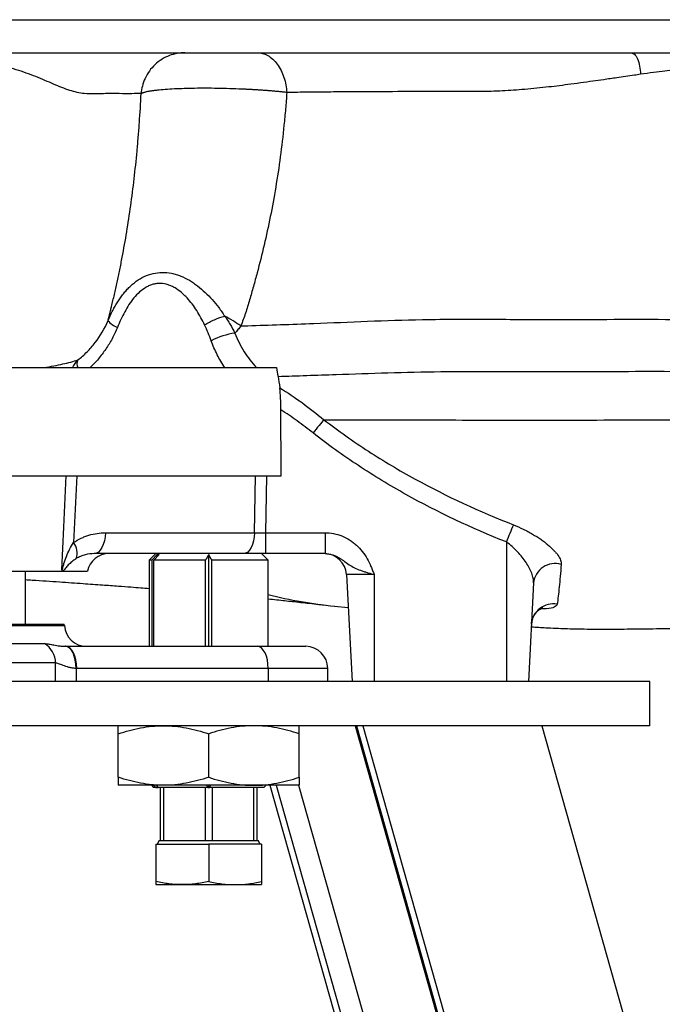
# Model space of a CAD drawing. Header units: millimetres. Extents: x 537 to 1439, y 660 to 2507.
# Tile 4 of 13: x 1154 to 1299, y 887 to 1110. Entities that reach past the tile are written whole.
import ezdxf

# ---------------------------------------------------------------- set-up
doc = ezdxf.new("R2010")
doc.units = ezdxf.units.MM

msp = doc.modelspace()

# ---------------------------------------------------------------- linework, layer by layer
at = {"color": 7, "linetype": 'Continuous', "lineweight": 25}
for p, q in [((1147.44, 1109.65), (1312.49, 1109.65)), ((1147.11, 1102.15), (1292.41, 1102.15)), ((1292.42, 1102.15), (1292.75, 1102)), ((1203.91, 1040.24), (1203.91, 1040.24)), ((973.72, 1030.81), (1212.03, 1030.81)), ((1222.75, 1019.01), (1222.75, 1019.01)), ((974.79, 1006.27), (1213.05, 1006.27)), ((1166.69, 1006.27), (1166, 991.14)), ((1207.03, 993.39), (1207.21, 1006.27)), ((1209.7, 1006.27), (1209.52, 993.39)), ((1173.19, 993.39), (1207.03, 993.39)), ((1209.52, 993.39), (1223, 993.39)), ((1209.52, 993.39), (1209.52, 988.65)), ((1223, 993.39), (1223, 988.65)), ((1264.12, 991.29), (1264.12, 959.65)), ((1204.53, 988.65), (1170.69, 988.65)), ((1184.62, 988.65), (1183.12, 987.15)), ((1183.7, 987.15), (1184.92, 988.45)), ((1185.43, 988.45), (1184.21, 987.15)), ((1184.92, 987.9), (1184.92, 988.45)), ((1196.62, 967.65), (1196.62, 988.47)), ((1209.52, 988.65), (1204.53, 988.65)), ((1210.12, 987.15), (1208.62, 988.65)), ((1223, 988.65), (1209.52, 988.65)), ((1183.12, 987.15), (1183.12, 967.65)), ((1183.7, 987.15), (1183.12, 987.15)), ((1183.7, 987.15), (1183.7, 967.65)), ((1195.87, 987.15), (1184.21, 987.15)), ((1184.21, 967.65), (1184.21, 987.15)), ((1195.87, 967.65), (1195.87, 987.15)), ((1210.12, 987.15), (1197.37, 987.15)), ((1197.37, 967.65), (1197.37, 987.15)), ((1210.12, 967.65), (1210.12, 987.15)), ((1009.07, 984.65), (1163.58, 984.65)), ((1155.12, 972.65), (1155.12, 984.65)), ((1163.58, 984.65), (1169.12, 984.65)), ((1234.12, 983.91), (1227.85, 983.91)), ((1227.85, 983.91), (1229.12, 959.65)), ((1234.12, 983.91), (1234.12, 959.65)), ((1270.29, 982), (1269.12, 959.65)), ((1225.17, 976.75), (1228.24, 976.44)), ((972.6, 972.65), (1163.89, 972.65)), ((1163.91, 972.39), (1163.89, 972.65)), ((1013.04, 968.26), (1159.38, 968.26)), ((1164.21, 967.65), (1207.62, 967.65)), ((1207.62, 967.65), (1218.62, 967.65)), ((1161.9, 963.87), (1013.71, 963.87)), ((1210.12, 962.65), (1166.71, 962.65)), ((1223.62, 959.65), (1223.62, 962.65)), ((1296.62, 959.65), (621.62, 959.65)), ((1296.62, 949.65), (1296.62, 959.65)), ((1296.62, 949.65), (621.62, 949.65)), ((1229.87, 949.65), (1308.96, 669.65)), ((1230.15, 949.65), (1309.23, 669.65)), ((1231.58, 949.65), (1310.67, 669.65)), ((1272.16, 949.65), (1351.24, 669.65)), ((1176.12, 937.98), (1176.12, 947.82)), ((1196.62, 937.98), (1196.62, 947.82)), ((1217.12, 937.98), (1217.12, 947.82)), ((1186.37, 936.15), (1176.12, 936.15)), ((1183.62, 936.15), (1184.12, 935.65)), ((1184.64, 935.65), (1184.12, 935.65)), ((1184.64, 935.65), (1184.17, 936.15)), ((1184.64, 935.65), (1184.92, 935.65)), ((1184.68, 936.15), (1185.15, 935.65)), ((1184.92, 935.65), (1184.92, 935.9)), ((1184.92, 935.65), (1185.15, 935.65)), ((1196.44, 935.65), (1185.15, 935.65)), ((1185.62, 935.65), (1185.62, 923.65)), ((1206.87, 936.15), (1186.37, 936.15)), ((1186.45, 923.65), (1186.45, 935.65)), ((1195.79, 935.65), (1195.79, 923.65)), ((1196.15, 936.15), (1196.44, 935.65)), ((1196.44, 935.65), (1196.58, 935.65)), ((1196.66, 935.65), (1196.58, 935.65)), ((1196.62, 935.65), (1196.62, 936.15)), ((1196.66, 935.65), (1196.8, 935.65)), ((1196.8, 935.65), (1197.09, 936.15)), ((1209.12, 935.65), (1196.8, 935.65)), ((1197.45, 923.65), (1197.45, 935.65)), ((1206.79, 935.65), (1206.79, 923.65)), ((1217.12, 936.15), (1206.87, 936.15)), ((1207.62, 923.65), (1207.62, 935.65)), ((1209.12, 935.65), (1209.62, 936.15)), ((1210.52, 936.15), (1285.79, 669.65)), ((1184.62, 922.85), (1184.62, 914.33)), ((1184.62, 922.85), (1196.62, 922.85)), ((1185.37, 923.65), (1184.91, 922.85)), ((1185.37, 923.65), (1185.62, 923.65)), ((1185.62, 923.65), (1186.45, 923.65)), ((1186.45, 923.65), (1189.1, 923.65)), ((1189.1, 923.65), (1193.14, 923.65)), ((1193.14, 923.65), (1195.79, 923.65)), ((1195.79, 923.65), (1197.45, 923.65)), ((1196.62, 922.85), (1196.62, 914.33)), ((1208.62, 922.85), (1196.62, 922.85)), ((1197.45, 923.65), (1200.1, 923.65)), ((1200.1, 923.65), (1204.14, 923.65)), ((1204.14, 923.65), (1206.79, 923.65)), ((1206.79, 923.65), (1207.62, 923.65)), ((1207.62, 923.65), (1207.86, 923.65)), ((1208.33, 922.85), (1207.86, 923.65)), ((1208.62, 922.85), (1208.62, 914.33)), ((1184.62, 913.65), (1190.62, 913.65)), ((1190.62, 913.65), (1202.62, 913.65)), ((1202.62, 913.65), (1208.62, 913.65))]:
    msp.add_line(p, q, dxfattribs=at)
at = {"color": 8, "linetype": 'Continuous', "lineweight": 25}
for p, q in [((972.6, 972.39), (1163.91, 972.39)), ((1161.9, 959.65), (1161.9, 963.87)), ((1166.55, 962.65), (1166.55, 959.65)), ((1210.12, 962.65), (1210.12, 959.65)), ((1223.62, 962.65), (1210.12, 962.65)), ((1211.95, 936.15), (1287.23, 669.65)), ((1217.01, 936.15), (1292.29, 669.65))]:
    msp.add_line(p, q, dxfattribs=at)
at = {"color": 7, "linetype": 'Continuous', "lineweight": 25, "flags": 128}
for points in [[(1163.35, 984.96), (1163.8, 994.63), (1164.33, 1006.27)], [(1173.19, 993.39), (1173.12, 992.45), (1172.97, 991.56), (1172.73, 990.74), (1172.42, 990.02), (1172.04, 989.44), (1171.62, 989.01), (1171.17, 988.74), (1170.69, 988.65)], [(1207.03, 993.39), (1206.96, 992.45), (1206.8, 991.56), (1206.56, 990.74), (1206.25, 990.02), (1205.88, 989.44), (1205.46, 989.01), (1205, 988.74), (1204.53, 988.65)], [(1166.55, 962.65), (1166.52, 963.62), (1166.38, 964.55), (1166.16, 965.41), (1165.86, 966.17), (1165.49, 966.79), (1165.07, 967.26), (1164.6, 967.55), (1164.12, 967.65)], [(1166.71, 962.65), (1166.66, 963.63), (1166.52, 964.56), (1166.29, 965.43), (1165.98, 966.19), (1165.6, 966.81), (1165.16, 967.27), (1164.7, 967.55), (1164.21, 967.65)], [(1210.12, 962.65), (1210.07, 963.63), (1209.93, 964.56), (1209.7, 965.43), (1209.39, 966.19), (1209.01, 966.81), (1208.58, 967.27), (1208.11, 967.55), (1207.62, 967.65)]]:
    msp.add_lwpolyline(points, dxfattribs=at)
at = {"color": 7, "linetype": 'Continuous', "lineweight": 25}
for centre, radius, start, end in [((1177.46, 1044.27), 4.6, 217.1505, 250.69), ((1205.3, 1020.94), 17.91, 98.7561, 116.9327), ((1170.21, 1028.97), 4.82, 132.0203, 157.6197), ((1168.83, 1031.63), 2.07, 153.3952, 203.4017), ((1392.26, 940.69), 137.77, 156.7013, 158.4497), ((1162.7, 988.74), 4.08, 342.7143, 36.0583), ((1174.02, 983.65), 5, 90, 168.463), ((1222.85, 983.65), 5, 3, 90), ((1275.17, 981.5), 4.91, 73.6882, 174.1506), ((1236.73, 1087.51), 111.37, 256.1737, 264.0513), ((1274.74, 972.31), 4.96, 79.4727, 176.1418), ((1168.9, 972.65), 5, 183, 270), ((1156.87, 963.9), 5.03, 359.6134, 60.0843), ((1218.62, 962.65), 5, 0, 90)]:
    msp.add_arc(centre, radius, start, end, dxfattribs=at)
for centre, major_axis, ratio, start_param, end_param in [((959.12, 578.03), (0, 4864.26), 0.052408, 4.800542, 4.803638), ((1209.53, 993.65), (5, 0.07), 0.052289, 4.187317, 4.710182)]:
    msp.add_ellipse(centre, major_axis=major_axis, ratio=ratio, start_param=start_param, end_param=end_param, dxfattribs=at)
for points, knots in [([(1191.2, 1102.15), (1190.64, 1102.15), (1190.06, 1102.1), (1188.88, 1101.89), (1188.29, 1101.73), (1187.12, 1101.28), (1186.54, 1101), (1185.45, 1100.32), (1184.93, 1099.92), (1183.98, 1099.03), (1183.55, 1098.54), (1182.79, 1097.49), (1182.47, 1096.93), (1181.94, 1095.79), (1181.74, 1095.2), (1181.45, 1094.03), (1181.35, 1093.45), (1181.31, 1092.89)], [0, 0, 0, 0, 0.125, 0.125, 0.25, 0.25, 0.375, 0.375, 0.5, 0.5, 0.625, 0.625, 0.75, 0.75, 0.875, 0.875, 1, 1, 1, 1]), ([(1207.7, 1102.15), (1208.07, 1102.15), (1208.46, 1102.1), (1209.23, 1101.9), (1209.63, 1101.74), (1210.4, 1101.31), (1210.78, 1101.04), (1211.5, 1100.38), (1211.85, 1100), (1212.48, 1099.14), (1212.77, 1098.66), (1213.28, 1097.65), (1213.5, 1097.11), (1213.86, 1096), (1214.01, 1095.43), (1214.22, 1094.29), (1214.29, 1093.72), (1214.33, 1093.16)], [0, 0, 0, 0, 0.125, 0.125, 0.25, 0.25, 0.375, 0.375, 0.5, 0.5, 0.625, 0.625, 0.75, 0.75, 0.875, 0.875, 1, 1, 1, 1]), ([(1313.65, 1099.34), (1313.26, 1099.32), (1312.48, 1099.27), (1311.29, 1099.19), (1310.1, 1099.1), (1308.91, 1099), (1307.7, 1098.89), (1306.49, 1098.77), (1305.26, 1098.65), (1303.84, 1098.49), (1302.1, 1098.28), (1299.92, 1098), (1297.35, 1097.66), (1295.52, 1097.4), (1294.53, 1097.27)], [0, 0, 0, 0, 0.060385, 0.12132, 0.182806, 0.244848, 0.307447, 0.370605, 0.434326, 0.498612, 0.593116, 0.708173, 0.843798, 1, 1, 1, 1]), ([(1294.53, 1097.27), (1294.07, 1097.2), (1292.26, 1096.94), (1289.47, 1096.53), (1286.35, 1096.08), (1282.65, 1095.55), (1278.29, 1094.95), (1272.92, 1094.29), (1267.77, 1093.79), (1263.41, 1093.5), (1260, 1093.38), (1257.97, 1093.35), (1256.25, 1093.35), (1254.54, 1093.35), (1249.59, 1093.36), (1242.08, 1093.35), (1234.89, 1093.33), (1230.44, 1093.31), (1228.26, 1093.29), (1226.03, 1093.27), (1223.76, 1093.26), (1221.45, 1093.24), (1219.11, 1093.21), (1216.72, 1093.19), (1215.13, 1093.17), (1214.33, 1093.16)], [0, 0, 0, 0, 0.016359, 0.063154, 0.097862, 0.126391, 0.19386, 0.252886, 0.318037, 0.3786, 0.409863, 0.441081, 0.452406, 0.472261, 0.503408, 0.633828, 0.751704, 0.779781, 0.808703, 0.838465, 0.869066, 0.90051, 0.932804, 0.965961, 1, 1, 1, 1]), ([(1214.33, 1093.16), (1214.21, 1093.18), (1213.98, 1093.2), (1213.62, 1093.24), (1213.27, 1093.27), (1212.91, 1093.31), (1212.55, 1093.34), (1212.18, 1093.38), (1211.81, 1093.41), (1211.45, 1093.44), (1211.08, 1093.48), (1210.71, 1093.51), (1210.33, 1093.54), (1209.96, 1093.57), (1209.59, 1093.59), (1209.22, 1093.62), (1208.85, 1093.65), (1208.48, 1093.67), (1208.11, 1093.7), (1207.74, 1093.72), (1207.37, 1093.74), (1207.01, 1093.77), (1206.64, 1093.79), (1206.28, 1093.81), (1205.92, 1093.83), (1205.57, 1093.85), (1205.21, 1093.86), (1204.06, 1093.92), (1202.09, 1094), (1199.32, 1094.08), (1196.62, 1094.11), (1194.05, 1094.11), (1191.62, 1094.06), (1189.33, 1093.98), (1187.21, 1093.86), (1185.81, 1093.75), (1184.99, 1093.66), (1184.61, 1093.62), (1184.25, 1093.57), (1183.89, 1093.53), (1183.54, 1093.48), (1183.21, 1093.42), (1182.89, 1093.37), (1182.59, 1093.31), (1182.31, 1093.24), (1182.05, 1093.18), (1181.82, 1093.11), (1181.62, 1093.04), (1181.44, 1092.96), (1181.36, 1092.91), (1181.31, 1092.89)], [0, 0, 0, 0, 0.01073, 0.021364, 0.031901, 0.042341, 0.052685, 0.062932, 0.073083, 0.083137, 0.093094, 0.102956, 0.112721, 0.122389, 0.131962, 0.141438, 0.150818, 0.160102, 0.16929, 0.178381, 0.187377, 0.196277, 0.205081, 0.213789, 0.222401, 0.230917, 0.239338, 0.247662, 0.31274, 0.376869, 0.440063, 0.502336, 0.562903, 0.625219, 0.689296, 0.755147, 0.769647, 0.784605, 0.800023, 0.8159, 0.832237, 0.849033, 0.86629, 0.884008, 0.902186, 0.920826, 0.939926, 0.959489, 0.979513, 1, 1, 1, 1]), ([(1174.59, 1044.65), (1174.7, 1045.09), (1174.81, 1045.54), (1175.03, 1046.46), (1175.13, 1046.92), (1175.45, 1048.3), (1175.66, 1049.23), (1176.07, 1051.09), (1176.27, 1052.03), (1176.65, 1053.91), (1176.84, 1054.86), (1177.74, 1059.61), (1178.39, 1063.51), (1179.51, 1071.51), (1179.98, 1075.62), (1180.48, 1080.93), (1180.57, 1082), (1180.75, 1084.15), (1180.84, 1085.24), (1181.07, 1088.51), (1181.2, 1090.7), (1181.31, 1092.89)], [0, 0, 0, 0, 0.03125, 0.03125, 0.0625, 0.0625, 0.125, 0.125, 0.1875, 0.1875, 0.25, 0.25, 0.5, 0.5, 0.75, 0.75, 0.8125, 0.8125, 0.875, 0.875, 1, 1, 1, 1]), ([(1214.33, 1093.16), (1214.24, 1091.92), (1214.15, 1090.67), (1213.94, 1088.2), (1213.82, 1086.98), (1213.45, 1083.32), (1213.17, 1080.93), (1212.23, 1073.89), (1211.47, 1069.39), (1209.71, 1060.65), (1208.71, 1056.42), (1207.33, 1051.25), (1207.05, 1050.23), (1206.48, 1048.18), (1206.19, 1047.16), (1205.74, 1045.64), (1205.59, 1045.14), (1205.28, 1044.14), (1205.13, 1043.64), (1204.64, 1042.15), (1204.29, 1041.19), (1203.91, 1040.24)], [0, 0, 0, 0, 0.0625, 0.0625, 0.125, 0.125, 0.25, 0.25, 0.5, 0.5, 0.75, 0.75, 0.8125, 0.8125, 0.875, 0.875, 0.90625, 0.90625, 0.9375, 0.9375, 1, 1, 1, 1]), ([(1173.8, 1041.5), (1174.09, 1042.19), (1174.41, 1042.87), (1174.92, 1043.87), (1175.1, 1044.2), (1175.47, 1044.84), (1175.66, 1045.16), (1176.25, 1046.1), (1176.66, 1046.72), (1177.33, 1047.59), (1177.57, 1047.88), (1178.05, 1048.43), (1178.29, 1048.69), (1178.81, 1049.21), (1179.08, 1049.45), (1179.63, 1049.93), (1179.91, 1050.15), (1180.77, 1050.78), (1181.38, 1051.15), (1182.67, 1051.75), (1183.33, 1051.98), (1184.7, 1052.3), (1185.4, 1052.38), (1186.81, 1052.4), (1187.52, 1052.33), (1188.56, 1052.11), (1188.91, 1052.02), (1189.6, 1051.82), (1189.95, 1051.69), (1190.95, 1051.29), (1191.61, 1050.96), (1192.57, 1050.4), (1192.88, 1050.2), (1193.5, 1049.78), (1193.8, 1049.55), (1194.69, 1048.86), (1195.26, 1048.37), (1196.37, 1047.33), (1196.91, 1046.79), (1197.94, 1045.64), (1198.43, 1045.03), (1199.14, 1044.1), (1199.37, 1043.78), (1199.71, 1043.29), (1199.82, 1043.13), (1200.04, 1042.8), (1200.15, 1042.64), (1200.25, 1042.47)], [0, 0, 0, 0, 0.0625, 0.0625, 0.09375, 0.09375, 0.125, 0.125, 0.1875, 0.1875, 0.21875, 0.21875, 0.25, 0.25, 0.28125, 0.28125, 0.3125, 0.3125, 0.375, 0.375, 0.4375, 0.4375, 0.5, 0.5, 0.5625, 0.5625, 0.59375, 0.59375, 0.625, 0.625, 0.6875, 0.6875, 0.71875, 0.71875, 0.75, 0.75, 0.8125, 0.8125, 0.875, 0.875, 0.9375, 0.9375, 0.96875, 0.96875, 0.984375, 0.984375, 1, 1, 1, 1]), ([(1195.71, 1040.47), (1195.45, 1041.03), (1195.17, 1041.58), (1194.57, 1042.67), (1194.25, 1043.21), (1193.59, 1044.24), (1193.24, 1044.74), (1192.5, 1045.71), (1192.12, 1046.17), (1191.51, 1046.83), (1191.3, 1047.04), (1190.87, 1047.46), (1190.65, 1047.66), (1189.97, 1048.23), (1189.49, 1048.57), (1188.74, 1049.01), (1188.49, 1049.14), (1187.96, 1049.38), (1187.69, 1049.49), (1186.87, 1049.75), (1186.32, 1049.85), (1185.46, 1049.88), (1185.17, 1049.87), (1184.6, 1049.81), (1184.31, 1049.75), (1183.76, 1049.61), (1183.48, 1049.51), (1182.94, 1049.29), (1182.68, 1049.15), (1181.9, 1048.71), (1181.41, 1048.35), (1180.49, 1047.54), (1180.06, 1047.08), (1178.87, 1045.64), (1178.19, 1044.57), (1176.97, 1042.31), (1176.43, 1041.14), (1175.94, 1039.93)], [0, 0, 0, 0, 0.0625, 0.0625, 0.125, 0.125, 0.1875, 0.1875, 0.25, 0.25, 0.28125, 0.28125, 0.3125, 0.3125, 0.375, 0.375, 0.40625, 0.40625, 0.4375, 0.4375, 0.5, 0.5, 0.53125, 0.53125, 0.5625, 0.5625, 0.59375, 0.59375, 0.625, 0.625, 0.6875, 0.6875, 0.75, 0.75, 0.875, 0.875, 1, 1, 1, 1]), ([(1173.8, 1041.5), (1173.86, 1041.73), (1173.93, 1041.96), (1174.02, 1042.32), (1174.05, 1042.43), (1174.11, 1042.67), (1174.14, 1042.79), (1174.19, 1043.02), (1174.22, 1043.15), (1174.29, 1043.41), (1174.32, 1043.56), (1174.4, 1043.86), (1174.43, 1044.01), (1174.49, 1044.25), (1174.51, 1044.33), (1174.54, 1044.44), (1174.56, 1044.5), (1174.57, 1044.56), (1174.58, 1044.6), (1174.59, 1044.63), (1174.59, 1044.65)], [0, 0, 0, 0, 0.25, 0.25, 0.375, 0.375, 0.5, 0.5, 0.625, 0.625, 0.75, 0.75, 0.875, 0.875, 0.9375, 0.9375, 0.96875, 0.984375, 0.984375, 1, 1, 1, 1]), ([(1195.71, 1040.47), (1196.38, 1040.9), (1197.16, 1041.31), (1198.74, 1042.01), (1199.54, 1042.3), (1200.25, 1042.47)], [0, 0, 0, 0, 0.5, 0.5, 1, 1, 1, 1]), ([(1200.25, 1042.47), (1200.26, 1042.45), (1200.28, 1042.44), (1200.3, 1042.4), (1200.34, 1042.34), (1200.44, 1042.21), (1200.62, 1041.94), (1200.98, 1041.39), (1201.28, 1040.92), (1201.86, 1039.96), (1202.23, 1039.3), (1202.58, 1038.64)], [0, 0, 0, 0, 0.015625, 0.015625, 0.03125, 0.0625, 0.125, 0.25, 0.5, 0.5, 1, 1, 1, 1]), ([(1166.98, 1032.55), (1167.69, 1033.11), (1168.38, 1033.71), (1169.36, 1034.69), (1169.68, 1035.03), (1170.31, 1035.74), (1170.61, 1036.1), (1172.06, 1037.98), (1173.04, 1039.64), (1173.8, 1041.5)], [0, 0, 0, 0, 0.25, 0.25, 0.375, 0.375, 0.5, 0.5, 1, 1, 1, 1]), ([(1175.94, 1039.93), (1175.76, 1039.49), (1175.57, 1039.06), (1175.17, 1038.2), (1174.95, 1037.78), (1174.29, 1036.54), (1173.8, 1035.75), (1173.02, 1034.61), (1172.75, 1034.23), (1172.19, 1033.5), (1171.9, 1033.14), (1171.01, 1032.09), (1170.39, 1031.43), (1169.75, 1030.81)], [0, 0, 0, 0, 0.125, 0.125, 0.25, 0.25, 0.5, 0.5, 0.625, 0.625, 0.75, 0.75, 1, 1, 1, 1]), ([(1203.91, 1040.24), (1203.7, 1039.96), (1203.48, 1039.68), (1203.03, 1039.15), (1202.8, 1038.89), (1202.58, 1038.64)], [0, 0, 0, 0, 0.5, 0.5, 1, 1, 1, 1]), ([(1203.91, 1040.24), (1204.45, 1040.26), (1209.83, 1040.45), (1223.2, 1040.87), (1242.03, 1041.8), (1260.9, 1041.79), (1280.09, 1041.61), (1315.97, 1042.21), (1348.71, 1039.17), (1372.16, 1037.37)], [0.3522358, 0.3522358, 0.3522358, 0.3522358, 0.3576398, 0.4062145, 0.4828354, 0.5314159, 0.5799964, 0.6560471, 0.8403534, 0.8403534, 0.8403534, 0.8403534]), ([(1203.91, 1040.24), (1203.91, 1040.24), (1203.91, 1040.24), (1203.91, 1040.24), (1203.91, 1040.24), (1203.91, 1040.24), (1203.91, 1040.24)], [0, 0, 0, 0, 0.0000000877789, 0.0000000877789, 0.0000000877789, 0.0000001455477, 0.0000001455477, 0.0000001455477, 0.0000001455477]), ([(1202.58, 1038.64), (1202.85, 1037.89), (1203.15, 1037.17), (1203.85, 1035.76), (1204.23, 1035.07), (1205.06, 1033.76), (1205.51, 1033.14), (1206.46, 1031.93), (1206.97, 1031.35), (1207.5, 1030.81)], [0, 0, 0, 0, 0.25, 0.25, 0.5, 0.5, 0.75, 0.75, 1, 1, 1, 1]), ([(1200.25, 1030.81), (1199.94, 1031.27), (1199.65, 1031.75), (1199.08, 1032.73), (1198.81, 1033.23), (1198.04, 1034.76), (1197.58, 1035.81), (1197.19, 1036.9)], [0, 0, 0, 0, 0.25, 0.25, 0.5, 0.5, 1, 1, 1, 1]), ([(1159.3, 1030.81), (1160.86, 1031.06), (1162.27, 1031.34), (1164.83, 1031.92), (1165.97, 1032.23), (1166.98, 1032.55)], [0, 0, 0, 0, 0.5, 0.5, 1, 1, 1, 1]), ([(1212.34, 1028.83), (1216.64, 1028.96), (1228.56, 1029.34), (1246.26, 1029.98), (1264.7, 1029.96), (1283.52, 1029.84), (1318.23, 1030.37), (1349.96, 1027.6), (1372.54, 1025.95)], [0.3615634, 0.3615634, 0.3615634, 0.3615634, 0.4062145, 0.4828354, 0.5314159, 0.5799964, 0.6560471, 0.8374765, 0.8374765, 0.8374765, 0.8374765]), ([(1212.98, 1021.27), (1212.98, 1021.76), (1212.97, 1022.23), (1212.96, 1022.93), (1212.95, 1023.15), (1212.94, 1023.61), (1212.93, 1023.83), (1212.9, 1024.48), (1212.87, 1024.88), (1212.81, 1025.62), (1212.78, 1025.96), (1212.74, 1026.25)], [0, 0, 0, 0, 0.25, 0.25, 0.375, 0.375, 0.5, 0.5, 0.75, 0.75, 1, 1, 1, 1]), ([(1220.29, 1015.99), (1219.1, 1016.92), (1217.91, 1017.83), (1215.48, 1019.6), (1214.24, 1020.45), (1212.98, 1021.27)], [0, 0, 0, 0, 0.5, 0.5, 1, 1, 1, 1]), ([(1222.75, 1019.01), (1222.46, 1018.68), (1222.09, 1018.23), (1221.23, 1017.19), (1220.76, 1016.6), (1220.29, 1015.99)], [0, 0, 0, 0, 0.5, 0.5, 1, 1, 1, 1]), ([(1222.75, 1019.01), (1225.65, 1019), (1235.83, 1018.94), (1251.11, 1018.95), (1269.03, 1018.9), (1287.5, 1018.91), (1303.41, 1019.11), (1314.34, 1018.84), (1316.62, 1018.77)], [0.3748238, 0.3748238, 0.3748238, 0.3748238, 0.4062145, 0.4828354, 0.5314159, 0.5799964, 0.6560471, 0.6759093, 0.6759093, 0.6759093, 0.6759093]), ([(1222.75, 1019.01), (1224.38, 1017.75), (1226.03, 1016.52), (1229.4, 1014.14), (1231.1, 1012.98), (1236.29, 1009.62), (1239.82, 1007.53), (1250.6, 1001.62), (1258.05, 998.18), (1265.72, 995.18)], [0, 0, 0, 0, 0.125, 0.125, 0.25, 0.25, 0.5, 0.5, 1, 1, 1, 1]), ([(1264.12, 991.29), (1256.26, 994.42), (1248.64, 998), (1237.66, 1004.12), (1234.07, 1006.29), (1227.05, 1010.92), (1223.62, 1013.37), (1220.29, 1015.99)], [0, 0, 0, 0, 0.5, 0.5, 0.75, 0.75, 1, 1, 1, 1]), ([(1265.72, 995.18), (1266.49, 994.88), (1267.23, 994.55), (1268.31, 994.03), (1268.66, 993.85), (1269.35, 993.48), (1269.7, 993.28), (1270.69, 992.7), (1271.31, 992.31), (1272.19, 991.7), (1272.47, 991.5), (1273.01, 991.09), (1273.27, 990.88), (1274.01, 990.27), (1274.45, 989.87), (1275.02, 989.27), (1275.2, 989.07), (1275.53, 988.67), (1275.68, 988.48), (1276.08, 987.91), (1276.27, 987.54), (1276.46, 987.02), (1276.51, 986.85), (1276.56, 986.52), (1276.57, 986.36), (1276.55, 986.21)], [0, 0, 0, 0, 0.125, 0.125, 0.1875, 0.1875, 0.25, 0.25, 0.375, 0.375, 0.4375, 0.4375, 0.5, 0.5, 0.625, 0.625, 0.6875, 0.6875, 0.75, 0.75, 0.875, 0.875, 0.9375, 0.9375, 1, 1, 1, 1]), ([(1166, 991.14), (1166.54, 991.53), (1167.1, 991.86), (1167.98, 992.28), (1168.27, 992.41), (1168.87, 992.64), (1169.17, 992.75), (1170.09, 993.02), (1170.7, 993.16), (1171.94, 993.34), (1172.56, 993.39), (1173.19, 993.39)], [0, 0, 0, 0, 0.25, 0.25, 0.375, 0.375, 0.5, 0.5, 0.75, 0.75, 1, 1, 1, 1]), ([(1223, 993.39), (1223.65, 993.39), (1224.3, 993.33), (1225.59, 993.08), (1226.22, 992.89), (1227.43, 992.41), (1228.01, 992.11), (1228.84, 991.59), (1229.12, 991.4), (1229.63, 991.01), (1229.88, 990.8), (1230.6, 990.14), (1231.05, 989.66), (1231.86, 988.63), (1232.22, 988.08), (1232.87, 986.94), (1233.15, 986.35), (1233.54, 985.45), (1233.66, 985.14), (1233.9, 984.53), (1234.01, 984.22), (1234.12, 983.91)], [0, 0, 0, 0, 0.125, 0.125, 0.25, 0.25, 0.375, 0.375, 0.4375, 0.4375, 0.5, 0.5, 0.625, 0.625, 0.75, 0.75, 0.875, 0.875, 0.9375, 0.9375, 1, 1, 1, 1]), ([(1163.35, 984.96), (1163.37, 984.96), (1163.39, 985), (1163.43, 985.09), (1163.45, 985.15), (1163.51, 985.33), (1163.54, 985.46), (1163.65, 985.86), (1163.73, 986.13), (1163.97, 986.94), (1164.15, 987.49), (1164.57, 988.56), (1164.81, 989.1), (1165.35, 990.14), (1165.65, 990.65), (1166, 991.14)], [0, 0, 0, 0, 0.03125, 0.03125, 0.0625, 0.0625, 0.125, 0.125, 0.25, 0.25, 0.5, 0.5, 0.75, 0.75, 1, 1, 1, 1]), ([(1270.29, 982), (1270.31, 982.34), (1270.27, 982.7), (1270.13, 983.44), (1270.01, 983.83), (1269.71, 984.62), (1269.53, 985.02), (1269.1, 985.83), (1268.86, 986.24), (1268.32, 987.06), (1268.02, 987.48), (1267.37, 988.29), (1267.03, 988.69), (1266.46, 989.29), (1266.27, 989.48), (1265.87, 989.87), (1265.67, 990.06), (1265.04, 990.61), (1264.59, 990.96), (1264.12, 991.29)], [0, 0, 0, 0, 0.125, 0.125, 0.25, 0.25, 0.375, 0.375, 0.5, 0.5, 0.625, 0.625, 0.75, 0.75, 0.8125, 0.8125, 0.875, 0.875, 1, 1, 1, 1]), ([(1170.69, 988.65), (1170, 988.65), (1169.31, 988.56), (1168.28, 988.3), (1167.93, 988.18), (1167.26, 987.9), (1166.92, 987.73), (1166.59, 987.53)], [0, 0, 0, 0, 0.5, 0.5, 0.75, 0.75, 1, 1, 1, 1]), ([(1223, 988.65), (1223.27, 988.65), (1223.54, 988.63), (1224.07, 988.55), (1224.34, 988.49), (1225.12, 988.26), (1225.6, 988.04), (1226.28, 987.66), (1226.49, 987.52), (1226.91, 987.24), (1227.11, 987.1), (1227.71, 986.68), (1228.09, 986.4), (1228.87, 985.9), (1229.27, 985.67), (1230.12, 985.25), (1230.57, 985.06), (1231.28, 984.79), (1231.53, 984.7), (1232.02, 984.54), (1232.28, 984.46), (1232.8, 984.3), (1233.06, 984.22), (1233.59, 984.06), (1233.85, 983.99), (1234.12, 983.91)], [0, 0, 0, 0, 0.0625, 0.0625, 0.125, 0.125, 0.25, 0.25, 0.3125, 0.3125, 0.375, 0.375, 0.5, 0.5, 0.625, 0.625, 0.75, 0.75, 0.8125, 0.8125, 0.875, 0.875, 0.9375, 0.9375, 1, 1, 1, 1]), ([(1166.59, 987.53), (1166.23, 987.3), (1165.9, 987.06), (1165.31, 986.58), (1165.04, 986.33), (1164.55, 985.84), (1164.33, 985.59), (1164.03, 985.22), (1163.93, 985.1), (1163.75, 984.86), (1163.66, 984.75), (1163.58, 984.65)], [0, 0, 0, 0, 0.25, 0.25, 0.5, 0.5, 0.75, 0.75, 0.875, 0.875, 1, 1, 1, 1]), ([(1163.58, 984.65), (1163.54, 984.65), (1163.49, 984.66), (1163.43, 984.73), (1163.42, 984.76), (1163.38, 984.84), (1163.37, 984.89), (1163.35, 984.96)], [0, 0, 0, 0, 0.5, 0.5, 0.75, 0.75, 1, 1, 1, 1]), ([(1276.55, 986.21), (1276.47, 985.26), (1276.39, 984.35), (1276.24, 982.66), (1276.16, 981.86), (1275.94, 979.61), (1275.79, 978.31), (1275.65, 977.18)], [0, 0, 0, 0, 0.25, 0.25, 0.5, 0.5, 1, 1, 1, 1]), ([(1155.12, 982.77), (1155.62, 982.74), (1158.26, 982.57), (1162.61, 982.27), (1167.91, 981.9), (1172.34, 981.59), (1175.94, 981.32), (1178.82, 981.11), (1181.13, 980.93), (1182.49, 980.82), (1183.12, 980.78)], [0, 0, 0, 0, 0.049242, 0.25838, 0.441964, 0.599826, 0.731938, 0.838344, 0.924747, 1, 1, 1, 1]), ([(1210.12, 978.4), (1210.77, 978.33), (1212.64, 978.14), (1215.75, 977.81), (1219.61, 977.39), (1222.28, 977.08), (1223.69, 976.91)], [0, 0, 0, 0, 0.136478, 0.392785, 0.68078, 1, 1, 1, 1]), ([(1269.81, 972.67), (1269.81, 972.7), (1269.79, 973.14), (1270.03, 973.96), (1270.53, 974.94), (1271.15, 975.65), (1271.75, 976.09), (1272.2, 976.32), (1272.41, 976.38), (1272.39, 976.38), (1272.38, 976.37)], [0, 0, 0, 0, 0.0157583, 0.2135458, 0.3910935, 0.5506942, 0.6950345, 0.8264467, 0.9517839, 1, 1, 1, 1]), ([(1269.77, 972.08), (1269.94, 972.07), (1271.16, 971.97), (1273.22, 971.86), (1275.8, 971.74), (1278.12, 971.65), (1280.49, 971.59), (1283.53, 971.55), (1286.86, 971.54), (1290.07, 971.56), (1292.73, 971.6), (1295.27, 971.63), (1298.35, 971.66), (1302.21, 971.67), (1306.86, 971.67), (1311.41, 971.65), (1314.46, 971.65), (1315.65, 971.65)], [0, 0, 0, 0, 0.010359, 0.073084, 0.120711, 0.160621, 0.207651, 0.26218, 0.343687, 0.410846, 0.470162, 0.525816, 0.601641, 0.6929, 0.799826, 0.922545, 1, 1, 1, 1]), ([(1159.38, 968.26), (1159.61, 968.26), (1159.89, 968.23), (1160.5, 968.15), (1160.85, 968.08), (1161.62, 967.94), (1162.04, 967.85), (1162.75, 967.75), (1163.01, 967.72), (1163.54, 967.67), (1163.82, 967.65), (1164.12, 967.65)], [0, 0, 0, 0, 0.25, 0.25, 0.5, 0.5, 0.75, 0.75, 0.875, 0.875, 1, 1, 1, 1]), ([(1166.55, 962.65), (1166.26, 962.66), (1165.99, 962.68), (1165.45, 962.76), (1165.19, 962.81), (1164.46, 963), (1164.02, 963.16), (1163.23, 963.46), (1162.88, 963.6), (1162.31, 963.81), (1162.07, 963.87), (1161.9, 963.87)], [0, 0, 0, 0, 0.125, 0.125, 0.25, 0.25, 0.5, 0.5, 0.75, 0.75, 1, 1, 1, 1]), ([(1176.12, 947.82), (1177.8, 948.38), (1179.48, 948.84), (1182.9, 949.48), (1184.62, 949.65), (1186.37, 949.65)], [0, 0, 0, 0, 0.5, 0.5, 1, 1, 1, 1]), ([(1176.12, 947.82), (1176.12, 948.1), (1176.12, 948.35), (1176.12, 948.81), (1176.12, 949), (1176.12, 949.48), (1176.12, 949.65), (1176.12, 949.65)], [0, 0, 0, 0, 0.25, 0.25, 0.5, 0.5, 1, 1, 1, 1]), ([(1186.37, 949.65), (1186.8, 949.65), (1187.24, 949.64), (1188.11, 949.6), (1188.54, 949.57), (1189.84, 949.44), (1190.7, 949.32), (1193.26, 948.84), (1194.95, 948.38), (1196.62, 947.82)], [0, 0, 0, 0, 0.125, 0.125, 0.25, 0.25, 0.5, 0.5, 1, 1, 1, 1]), ([(1206.87, 949.65), (1206.43, 949.65), (1206, 949.64), (1205.13, 949.6), (1204.69, 949.57), (1203.4, 949.44), (1202.54, 949.32), (1199.98, 948.84), (1198.29, 948.38), (1196.62, 947.82)], [0, 0, 0, 0, 0.125, 0.125, 0.25, 0.25, 0.5, 0.5, 1, 1, 1, 1]), ([(1217.12, 947.82), (1215.44, 948.38), (1213.75, 948.84), (1210.34, 949.48), (1208.62, 949.65), (1206.87, 949.65)], [0, 0, 0, 0, 0.5, 0.5, 1, 1, 1, 1]), ([(1217.12, 947.82), (1217.12, 948.1), (1217.12, 948.35), (1217.12, 948.81), (1217.12, 949), (1217.12, 949.48), (1217.12, 949.65), (1217.12, 949.65)], [0, 0, 0, 0, 0.25, 0.25, 0.5, 0.5, 1, 1, 1, 1]), ([(1186.37, 936.15), (1185.93, 936.15), (1185.5, 936.16), (1184.63, 936.2), (1184.19, 936.24), (1182.9, 936.36), (1182.04, 936.48), (1179.48, 936.96), (1177.79, 937.42), (1176.12, 937.98)], [0, 0, 0, 0, 0.125, 0.125, 0.25, 0.25, 0.5, 0.5, 1, 1, 1, 1]), ([(1176.12, 937.98), (1176.12, 937.7), (1176.12, 937.45), (1176.12, 937), (1176.12, 936.8), (1176.12, 936.32), (1176.12, 936.15), (1176.12, 936.15)], [0, 0, 0, 0, 0.25, 0.25, 0.5, 0.5, 1, 1, 1, 1]), ([(1196.62, 937.98), (1194.94, 937.42), (1193.25, 936.96), (1189.84, 936.32), (1188.12, 936.15), (1186.37, 936.15)], [0, 0, 0, 0, 0.5, 0.5, 1, 1, 1, 1]), ([(1196.62, 937.98), (1198.3, 937.42), (1199.98, 936.96), (1203.4, 936.32), (1205.12, 936.15), (1206.87, 936.15)], [0, 0, 0, 0, 0.5, 0.5, 1, 1, 1, 1]), ([(1206.87, 936.15), (1207.3, 936.15), (1207.74, 936.16), (1208.61, 936.2), (1209.04, 936.24), (1210.34, 936.36), (1211.2, 936.48), (1213.76, 936.96), (1215.45, 937.42), (1217.12, 937.98)], [0, 0, 0, 0, 0.125, 0.125, 0.25, 0.25, 0.5, 0.5, 1, 1, 1, 1]), ([(1217.12, 937.98), (1217.12, 937.7), (1217.12, 937.45), (1217.12, 937), (1217.12, 936.8), (1217.12, 936.32), (1217.12, 936.15), (1217.12, 936.15)], [0, 0, 0, 0, 0.25, 0.25, 0.5, 0.5, 1, 1, 1, 1]), ([(1190.62, 913.65), (1189.62, 913.65), (1188.62, 913.71), (1186.62, 913.95), (1185.62, 914.12), (1184.62, 914.33)], [0, 0, 0, 0, 0.5, 0.5, 1, 1, 1, 1]), ([(1184.62, 914.33), (1184.62, 914.12), (1184.62, 913.95), (1184.62, 913.71), (1184.62, 913.65), (1184.62, 913.65)], [0, 0, 0, 0, 0.5, 0.5, 1, 1, 1, 1]), ([(1196.62, 914.33), (1195.62, 914.12), (1194.62, 913.95), (1192.62, 913.71), (1191.62, 913.65), (1190.62, 913.65)], [0, 0, 0, 0, 0.5, 0.5, 1, 1, 1, 1]), ([(1196.62, 914.33), (1197.62, 914.12), (1198.62, 913.95), (1200.62, 913.71), (1201.62, 913.65), (1202.62, 913.65)], [0, 0, 0, 0, 0.5, 0.5, 1, 1, 1, 1]), ([(1202.62, 913.65), (1203.62, 913.65), (1204.62, 913.71), (1206.62, 913.95), (1207.62, 914.12), (1208.62, 914.33)], [0, 0, 0, 0, 0.5, 0.5, 1, 1, 1, 1]), ([(1208.62, 914.33), (1208.62, 914.12), (1208.62, 913.95), (1208.62, 913.71), (1208.62, 913.65), (1208.62, 913.65)], [0, 0, 0, 0, 0.5, 0.5, 1, 1, 1, 1])]:
    msp.add_open_spline(points, degree=3, knots=knots, dxfattribs=at)
for points in [[(1292.41, 1102.15), (1299.28, 1102.15), (1306.04, 1102.15), (1312.62, 1102.15)], [(1203.91, 1040.24), (1202.77, 1041.06), (1201.55, 1041.8), (1200.25, 1042.47)], [(1197.19, 1036.9), (1196.75, 1038.12), (1196.26, 1039.31), (1195.71, 1040.47)], [(1212.03, 1030.81), (1212.13, 1030.1), (1212.23, 1029.44), (1212.34, 1028.83)], [(1212.34, 1028.83), (1212.48, 1027.98), (1212.61, 1027.13), (1212.74, 1026.25)], [(1212.74, 1026.25), (1216.24, 1024.08), (1219.55, 1021.61), (1222.75, 1019.01)], [(1184.92, 988.45), (1185.09, 988.48), (1185.26, 988.48), (1185.43, 988.45)], [(1196.62, 988.47), (1196.37, 988.03), (1196.12, 987.59), (1195.87, 987.15)], [(1197.37, 987.15), (1197.12, 987.59), (1196.87, 988.03), (1196.62, 988.47)], [(1164.12, 967.65), (1164.15, 967.65), (1164.18, 967.65), (1164.21, 967.65)], [(1166.71, 962.65), (1166.66, 962.65), (1166.61, 962.65), (1166.55, 962.65)]]:
    msp.add_open_spline(points, degree=3, dxfattribs=at)
at = {"color": 8, "linetype": 'Continuous', "lineweight": 25}
for points, knots in [([(1292.75, 1102), (1292.89, 1101.96), (1293.3, 1101.83), (1293.88, 1100.82), (1294.38, 1099.21), (1294.49, 1097.9), (1294.53, 1097.27)], [0, 0, 0, 0, 0.15009, 0.439939, 0.729788, 1, 1, 1, 1]), ([(1181.31, 1092.89), (1180.65, 1092.89), (1179.32, 1092.89), (1176.46, 1092.87), (1172.89, 1092.95), (1169.01, 1092.66), (1165.15, 1093.52), (1161.52, 1095.01), (1157.5, 1096.77), (1153.03, 1098.39), (1148.22, 1099.51), (1141.43, 1099.46), (1132.37, 1099.48), (1120.54, 1099.47), (1108.87, 1099.48), (1097.6, 1099.47), (1086.99, 1099.47), (1075.95, 1099.47), (1063.21, 1099.47), (1048.56, 1099.48), (1032.01, 1099.48), (1014.93, 1099.48), (997.42, 1099.48), (979.6, 1099.48), (961.58, 1099.48), (943.35, 1099.47), (924.92, 1099.47), (906.34, 1099.48), (887.74, 1099.48), (869.27, 1099.48), (851, 1099.49), (832.93, 1099.49), (815.08, 1099.49), (797.46, 1099.49), (780.17, 1099.48), (763.28, 1099.47), (746.83, 1099.47), (730.83, 1099.49), (715.39, 1099.5), (700.56, 1099.51), (686.42, 1099.52), (673.04, 1099.54), (660.48, 1099.56), (648.74, 1099.6), (637.82, 1099.64), (627.73, 1099.68), (618.58, 1099.7), (610.45, 1099.7), (603.35, 1099.69), (597.29, 1099.68), (592.21, 1099.67), (588.09, 1099.66), (584.88, 1099.65), (582.74, 1099.64), (581.7, 1099.63), (581.75, 1099.63), (581.76, 1099.63)], [0, 0, 0, 0, 0.01552, 0.031021, 0.046419, 0.061762, 0.072021, 0.082389, 0.092856, 0.103374, 0.113829, 0.124187, 0.14481, 0.165387, 0.186006, 0.20155, 0.217138, 0.232608, 0.247986, 0.268437, 0.288929, 0.309534, 0.330245, 0.35081, 0.371275, 0.391718, 0.412218, 0.432862, 0.453563, 0.474105, 0.49456, 0.514998, 0.535489, 0.556104, 0.57683, 0.597452, 0.618005, 0.638537, 0.65911, 0.679803, 0.700553, 0.721161, 0.741688, 0.762205, 0.782779, 0.80348, 0.824195, 0.844728, 0.865152, 0.885543, 0.905969, 0.926489, 0.94716, 0.967829, 0.98835, 1, 1, 1, 1]), ([(1275.65, 977.18), (1275.5, 976.95), (1275.19, 976.48), (1273.72, 976.15), (1272.34, 976.15), (1271.89, 976.14)], [0, 0, 0, 0, 0.400488, 0.805623, 1, 1, 1, 1])]:
    msp.add_open_spline(points, degree=3, knots=knots, dxfattribs=at)

doc.saveas('drawing.dxf')
